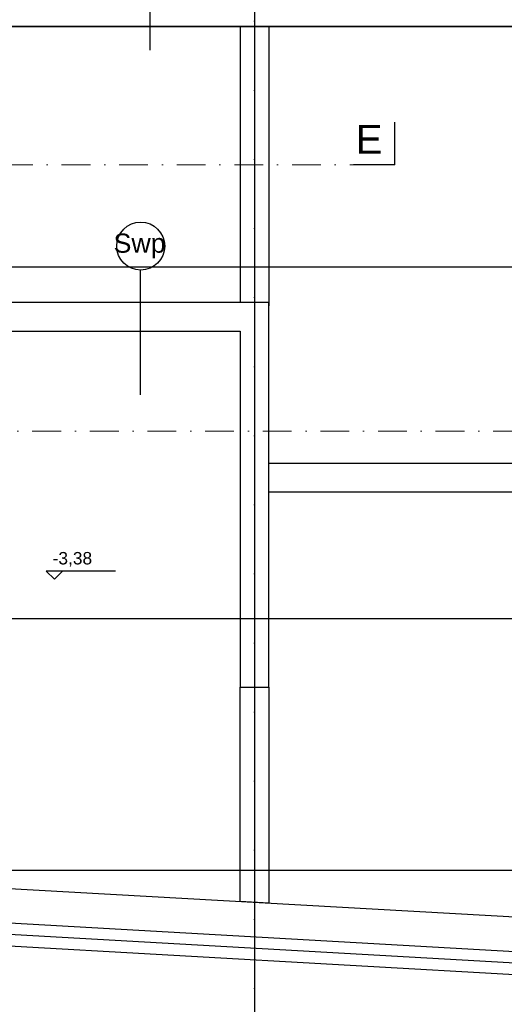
# Model space of a CAD drawing. Header units: millimetres. Extents: x -7023 to 53801, y 9849 to 33561.
# Tile 75 of 256: x 8318 to 8740, y 21044 to 21900. Entities that reach past the tile are written whole.
import ezdxf

# ---------------------------------------------------------------- set-up
doc = ezdxf.new("R2010")
doc.units = ezdxf.units.MM
doc.linetypes.add('DASHDOT', pattern=[1, 0.5, -0.25, 0, -0.25])
doc.linetypes.add('DASHDOTX2', pattern=[2, 1, -0.5, 0, -0.5])
doc.layers.add('.IE_podklad', color=252, linetype='Continuous')
doc.layers.add('PROJEKT osie', color=251, linetype='DASHDOTX2', lineweight=9)
doc.styles.add('Arial', font='arial.ttf', dxfattribs={"height": 125})
doc.styles.add('Opisowy', font='arial.ttf')
doc.linetypes.add('ZIGZAG', pattern='A,0.00254,-5.08,[131,ltypeshp.shx,S=5.08,R=0,X=-5.08,Y=0],-10.16,[131,ltypeshp.shx,S=5.08,R=180,X=5.08,Y=0],-5.08', length=20.32254)

# ---------------------------------------------------------------- blocks, each defined once
blk = doc.blocks.new('OSIE DOMKU')
at = {"layer": 'PROJEKT osie', "ltscale": 30}
blk.add_line((-30726.61, 6224.51), (-30726.61, 4137.08), dxfattribs=at)
at = {"layer": 'PROJEKT osie', "ltscale": 25}
for p, q in [((-33194.97, 5184.65), (-29895.99, 5184.65)), ((-33194.97, 4878.65), (-29895.99, 4878.65)), ((-33194.97, 4659.65), (-29895.99, 4659.65))]:
    blk.add_line(p, q, dxfattribs=at)

msp = doc.modelspace()

# ---------------------------------------------------------------- linework, layer by layer
at = {"layer": '.IE_podklad', "ltscale": 30}
msp.add_line((8522.46, 22725.27), (8522.46, 20637.84), dxfattribs=at)
at = {"layer": '.IE_podklad'}
for p, q in [((8431.55, 21982.8), (8431.55, 21873.8)), ((8518.06, 21894.34), (8207.06, 21894.34)), ((8423.06, 21683.14), (8423.06, 21574.15)), ((8535.02, 21654.34), (8173.96, 21654.34)), ((8535.02, 21319.62), (8535.02, 21654.34)), ((8198.96, 21629.34), (8510.02, 21629.34)), ((8510.02, 21629.34), (8510.02, 21319.62)), ((8401.64, 21420.75), (8341.42, 21420.75)), ((8341.42, 21420.75), (8348.51, 21413.66)), ((8348.51, 21413.66), (8355.6, 21420.75)), ((8510.02, 21319.62), (8535.02, 21319.62)), ((7831.06, 21171.72), (8900.06, 21111.25)), ((7819.47, 21142.33), (9069.57, 21071.62)), ((7818.34, 21122.36), (9069.57, 21051.58))]:
    msp.add_line(p, q, dxfattribs=at)
at = {"layer": '.IE_podklad', "lineweight": 35}
for p, q in [((8518.06, 21894.34), (8206.99, 21894.34)), ((8518.06, 21894.34), (8543.06, 21894.34)), ((8900.06, 21894.34), (8542.99, 21894.34))]:
    msp.add_line(p, q, dxfattribs=at)
at = {"layer": '.IE_podklad', "ltscale": 0.5}
for p, q in [((8510.02, 21894.34), (8510.02, 21654.34)), ((8535.02, 21894.34), (8535.02, 21651.55)), ((8900.06, 21514.34), (8535.02, 21514.34)), ((8900.06, 21489.34), (8535.02, 21489.34)), ((8510.02, 21319.62), (8535.02, 21319.62)), ((8510.02, 21133.31), (8510.02, 21319.62)), ((8535.02, 21319.62), (8535.02, 21131.9)), ((8535.02, 21131.9), (8510.02, 21133.31))]:
    msp.add_line(p, q, dxfattribs=at)
at = {"layer": '.IE_podklad', "ltscale": 25}
for p, q in [((8644.41, 21774.08), (8644.41, 21811.13)), ((6054.1, 21685.41), (9353.09, 21685.41)), ((6054.1, 21379.41), (9353.09, 21379.41)), ((6054.1, 21160.41), (9353.09, 21160.41))]:
    msp.add_line(p, q, dxfattribs=at)
at = {"layer": '.IE_podklad', "linetype": 'DASHDOT', "lineweight": 13, "ltscale": 50}
msp.add_line((6050.17, 21774.08), (8608.47, 21774.08), dxfattribs=at)
at = {"layer": '.IE_podklad', "lineweight": 30, "ltscale": 25}
msp.add_line((8644.41, 21774.08), (8608.47, 21774.08), dxfattribs=at)
at = {"layer": '.IE_podklad', "linetype": 'ZIGZAG'}
msp.add_line((7811.06, 21133.11), (9069.57, 21061.6), dxfattribs=at)
at = {"layer": '.IE_podklad', "linetype": 'DASHDOT', "lineweight": 13, "ltscale": 50}
msp.add_lwpolyline([(9105.79, 21542.41), (6642.99, 21542.41)], dxfattribs=at)
at = {"layer": '.IE_podklad'}
msp.add_circle((8423.53, 21703.43), 20.85, dxfattribs=at)

# ---------------------------------------------------------------- block references
msp.add_blockref('OSIE DOMKU', (39249.07, 16500.76), dxfattribs=at)

# ---------------------------------------------------------------- texts
at = {"layer": '.IE_podklad', "linetype": 'Continuous', "ltscale": 25, "style": 'Arial'}
msp.add_text('E', height=25, dxfattribs=at).set_placement((8610.52, 21783.78))
at = {"layer": '.IE_podklad', "linetype": 'Continuous', "style": 'Opisowy'}
for s, height, p in [('Swp', 16.64, (8399.97, 21697.64)), ('-3,38', 10.8, (8346.91, 21426.48))]:
    msp.add_text(s, height=height, dxfattribs=at).set_placement(p)

doc.saveas('drawing.dxf')
